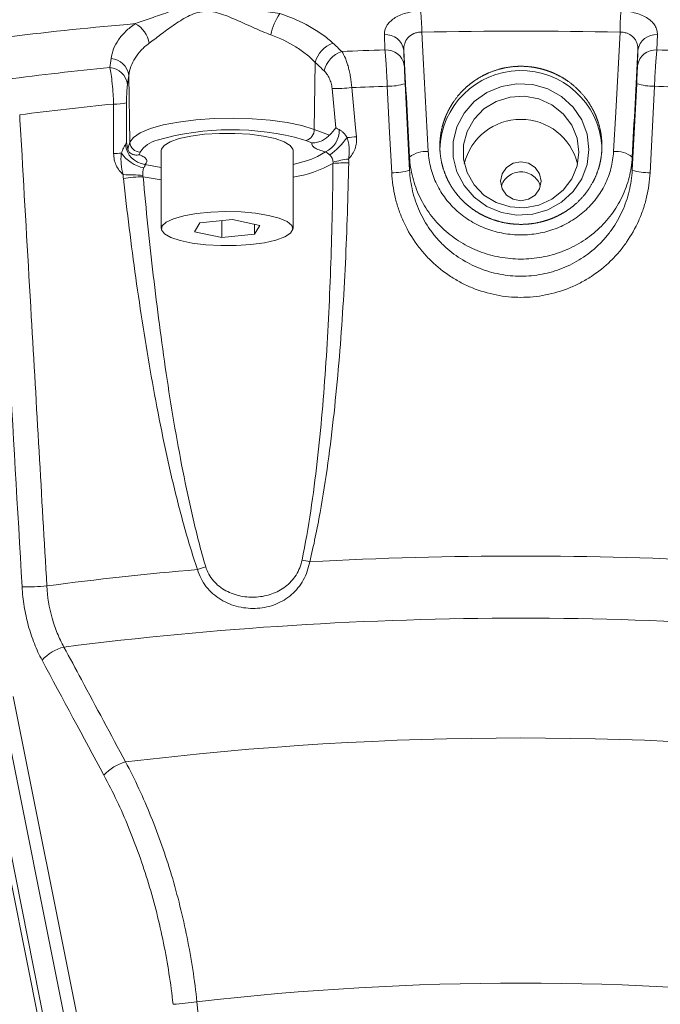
# Model space of a CAD drawing. Header units: millimetres. Extents: x 59 to 301, y -185 to 555.
# Tile 3 of 10: x 131 to 194, y -14 to 84. Entities that reach past the tile are written whole.
import ezdxf

# ---------------------------------------------------------------- set-up
doc = ezdxf.new("R2010")
doc.units = ezdxf.units.MM

msp = doc.modelspace()

# ---------------------------------------------------------------- linework, layer by layer
at = {"color": 7, "linetype": 'Continuous', "lineweight": 15}
for p, q in [((166.945, 80.535), (166.896, 82.049)), ((193.838, 82.049), (193.789, 80.535)), ((168.814, 80.511), (168.861, 78.997)), ((191.873, 78.997), (191.92, 80.511)), ((160.071, 79.292), (159.973, 72.688)), ((141.67, 78.016), (141.789, 71.427)), ((168.941, 77.202), (169.382, 68.667)), ((191.352, 68.667), (191.794, 77.202)), ((162.113, 72.853), (161.734, 76.711)), ((141.448, 75.305), (141.449, 71.42)), ((159.973, 72.688), (161.471, 72.134)), ((141.561, 70.753), (141.789, 71.427)), ((159.743, 71.373), (159.154, 71.59)), ((142.785, 70.455), (142.695, 70.19)), ((144.879, 70.626), (144.879, 62.899)), ((157.879, 62.899), (157.879, 70.626)), ((169.382, 68.667), (169.382, 69.95)), ((191.352, 68.667), (191.352, 69.95)), ((148.685, 63.462), (148.147, 62.577)), ((151.917, 63.785), (148.685, 63.462)), ((150.842, 63.678), (150.842, 62.013)), ((154.612, 63.221), (151.917, 63.785)), ((154.074, 63.334), (154.074, 62.336)), ((154.074, 62.336), (154.612, 63.221)), ((148.147, 62.577), (150.842, 62.013)), ((150.842, 62.013), (154.074, 62.336)), ((130.269, 16.727), (156.014, -111.986)), ((126.505, 16.133), (152.25, -112.58)), ((127.025, 16.158), (152.77, -112.555)), ((154.781, -112.254), (129.036, 16.458))]:
    msp.add_line(p, q, dxfattribs=at)
at = {"color": 8, "linetype": 'Continuous', "lineweight": 15}
for p, q in [((159.154, 71.59), (158.912, 71.675)), ((144.879, 67.717), (143.087, 68.024))]:
    msp.add_line(p, q, dxfattribs=at)
at = {"color": 7, "linetype": 'Continuous', "lineweight": 15, "flags": 128}
for points in [[(170.58, 82.284), (170.72, 79.709), (171.224, 70.499)], [(189.51, 70.499), (189.723, 74.387), (190.155, 82.284)], [(163.669, 76.823), (164.054, 72.859), (164.14, 71.972)], [(167.615, 68.413), (167.411, 72.394), (167.178, 76.947)], [(187.087, 70.718), (186.906, 69.221), (186.372, 67.804), (185.515, 66.545), (184.38, 65.511), (183.029, 64.757), (181.534, 64.325), (179.976, 64.238), (178.44, 64.499), (177.007, 65.096), (175.756, 65.996), (174.753, 67.151), (174.052, 68.498), (173.693, 69.964), (173.693, 71.471), (174.052, 72.938), (174.753, 74.285), (175.756, 75.439), (177.007, 76.339), (178.44, 76.936), (179.976, 77.198), (181.534, 77.11), (183.029, 76.678), (184.38, 75.924), (185.515, 74.89), (186.372, 73.631), (186.906, 72.215), (187.087, 70.718)], [(193.557, 76.947), (193.353, 72.966), (193.119, 68.413)], [(186.087, 70.459), (185.908, 69.085), (185.38, 67.797), (184.537, 66.677), (183.432, 65.794), (182.135, 65.204), (180.726, 64.945), (179.295, 65.032), (177.932, 65.46), (176.721, 66.202), (175.74, 67.211), (175.049, 68.425), (174.692, 69.766), (174.692, 71.151), (175.049, 72.493), (175.74, 73.706), (176.721, 74.716), (177.932, 75.458), (179.295, 75.886), (180.726, 75.973), (182.135, 75.714), (183.432, 75.124), (184.537, 74.241), (185.38, 73.121), (185.908, 71.833), (186.087, 70.459)], [(140.177, 70.311), (140.172, 74.302), (140.171, 75.194)], [(141.789, 71.427), (142.128, 71.905), (142.806, 72.359), (143.8, 72.772), (145.075, 73.13), (146.585, 73.419), (148.279, 73.631), (150.095, 73.757), (151.969, 73.793), (153.837, 73.737), (155.632, 73.592), (157.291, 73.363), (158.755, 73.058), (159.973, 72.688)], [(157.879, 70.626), (157.868, 70.724), (157.606, 71.109), (157.009, 71.468), (156.107, 71.781), (154.951, 72.032), (153.603, 72.207), (152.134, 72.297), (150.625, 72.297), (149.156, 72.207), (147.808, 72.032), (146.652, 71.781), (145.75, 71.468), (145.153, 71.109), (144.89, 70.724), (144.879, 70.626)], [(143.255, 69.24), (144.85, 68.934), (144.879, 68.93)], [(157.879, 69.224), (159.199, 69.579), (159.71, 69.756)], [(182.367, 67.574), (182.215, 66.834), (181.781, 66.208), (181.133, 65.789), (180.367, 65.642), (179.602, 65.789), (178.953, 66.208), (178.519, 66.834), (178.367, 67.574), (178.519, 68.313), (178.953, 68.94), (179.602, 69.358), (180.367, 69.505), (181.133, 69.358), (181.781, 68.94), (182.215, 68.313), (182.367, 67.574)], [(153.716, 61.329), (155.052, 61.511), (156.19, 61.768), (157.068, 62.085), (157.64, 62.447), (157.874, 62.833), (157.759, 63.222), (157.299, 63.594), (156.52, 63.929), (155.464, 64.208), (154.188, 64.416), (152.76, 64.543), (151.258, 64.581), (149.763, 64.529), (148.354, 64.388), (147.109, 64.167), (146.094, 63.878), (145.364, 63.536), (144.958, 63.16), (144.899, 62.77), (145.188, 62.387), (145.812, 62.031), (146.736, 61.722), (147.91, 61.477), (149.271, 61.308), (150.745, 61.225), (152.254, 61.232), (153.716, 61.329)], [(148.4, -13.407), (148.829, -17.383), (150.549, -33.286), (157.428, -96.899), (158.945, -110.923)]]:
    msp.add_lwpolyline(points, dxfattribs=at)
at = {"color": 8, "linetype": 'Continuous', "lineweight": 15, "flags": 128}
msp.add_lwpolyline([(159.71, 69.756), (160.303, 70.006), (161.094, 70.477)], dxfattribs=at)
at = {"color": 7, "linetype": 'Continuous', "lineweight": 15}
for centre, radius, start, end in [((160.627, 81.12), 5.031, 143.48667, 169.60428), ((152.454, 82.383), 18.126, 359.68742, 6.29725), ((208.28, 82.383), 18.126, 173.70275, 180.31258), ((171.965, -265.069), 349.453, 94.867, 98.97057), ((141.038, 80.763), 2.684, 9.27683, 61.5761), ((167.007, 80.222), 1.83, 9.06839, 93.45356), ((180.367, -372.491), 454.88, 88.76707, 91.23293), ((193.728, 80.222), 1.83, 86.54644, 170.93161), ((162.73, 78.604), 2.747, 109.35966, 165.49878), ((139.763, 77.759), 1.925, 7.68003, 85.32243), ((163.602, 77.793), 2.746, 109.4437, 165.53718), ((180.094, -344.881), 425.62, 91.77037, 92.34379), ((167.054, 78.709), 1.83, 9.06185, 93.41619), ((193.68, 78.709), 1.83, 86.58381, 170.93815), ((180.64, -344.881), 425.62, 87.65621, 88.22963), ((173.422, -260.45), 340.907, 95.66033, 97.3867), ((139.638, 76.877), 1.924, 7.65, 85.21926), ((180.372, 70.5), 8.007, 3.97964, 178.43928), ((161.823, 91.929), 15.218, 269.66325, 276.96571), ((180.113, -339.208), 416.356, 91.78036, 92.26356), ((167.294, 82.377), 5.431, 268.77497, 287.64921), ((193.44, 82.377), 5.431, 252.35079, 271.22503), ((180.621, -339.208), 416.356, 87.73644, 88.21964), ((173.491, -255.589), 332.457, 95.75202, 97.35988), ((140.34, 80.66), 5.469, 268.2225, 281.68519), ((180.367, 67.925), 5.757, 13.75441, 166.24559), ((151.783, 46.251), 26.405, 74.33603, 106.05582), ((158.857, 72.666), 1.116, 285.43574, 1.09868), ((160.077, 72.602), 2.355, 295.57216, 1.76281), ((161.765, 93.292), 21.452, 273.86533, 276.35528), ((143.472, 71.349), 2.12, 183.69309, 264.13883), ((142.797, 71.464), 1.009, 182.10267, 269.31946), ((157.251, 76.082), 7.287, 305.73788, 324.8775), ((139.806, 87.068), 16.762, 271.26713, 273.90369), ((143.88, 72.408), 3.585, 215.12714, 258.51688), ((170.947, 68.067), 2.448, 83.49244, 129.72958), ((189.788, 68.067), 2.448, 50.27042, 96.50756), ((163.067, 57.814), 11.576, 88.4769, 96.17836), ((164.456, 60.367), 9.462, 96.68929, 106.14727), ((140.961, 36.13), 32.093, 86.25162, 89.71782), ((143.633, 51.422), 16.611, 91.88429, 98.65038), ((167.732, 73.865), 5.453, 268.77397, 287.61758), ((193.003, 73.865), 5.453, 252.38242, 271.22603), ((145.71, -28.557), 60.187, 76.72547, 77.4656), ((180.367, -359.267), 389.847, 86.93605, 93.06395), ((174.91, -283.823), 314.193, 94.83044, 97.55828), ((152.735, 18.315), 11.747, 107.21267, 111.37696), ((131.618, 46.651), 19.112, 268.55334, 275.90035), ((180.367, -334.619), 359.071, 82.78525, 97.21475), ((136.307, 17.459), 4.277, 104.00861, 138.37061), ((180.367, -310.076), 322.709, 83.05618, 96.94382), ((142.408, 6.129), 4.269, 104.30589, 138.46342), ((180.367, -288.731), 277.173, 83.37707, 96.62293), ((139.95, 57.328), 71.238, 274.90157, 276.81197)]:
    msp.add_arc(centre, radius, start, end, dxfattribs=at)
at = {"color": 8, "linetype": 'Continuous', "lineweight": 15}
for centre, radius, start, end in [((145.109, 68.904), 2.794, 102.99414, 146.27251), ((156.101, 79.618), 11.778, 278.68637, 299.05942)]:
    msp.add_arc(centre, radius, start, end, dxfattribs=at)
at = {"color": 7, "linetype": 'Continuous', "lineweight": 15}
for centre, major_axis, start_param, end_param in [((47.092, 2294.066), (-197.006, 3631.412), 4.053182, 4.056856), ((313.642, 2294.066), (197.006, 3631.412), 2.22633, 2.230003)]:
    msp.add_ellipse(centre, major_axis=major_axis, ratio=0.000566, start_param=start_param, end_param=end_param, dxfattribs=at)
for points, knots in [([(142.316, 83.124), (142.82, 83.297), (143.341, 83.484), (144.414, 83.865), (144.967, 84.06), (146.097, 84.431), (146.673, 84.609), (147.559, 84.829), (147.857, 84.894), (148.464, 84.998), (148.772, 85.037), (149.696, 85.102), (150.321, 85.075), (151.565, 84.95), (152.188, 84.856), (153.44, 84.649), (154.066, 84.537), (155.322, 84.316), (155.953, 84.208), (156.584, 84.114)], [0, 0, 0, 0, 0.125, 0.125, 0.25, 0.25, 0.375, 0.375, 0.4375, 0.4375, 0.5, 0.5, 0.625, 0.625, 0.75, 0.75, 0.875, 0.875, 1, 1, 1, 1]), ([(155.679, 82.028), (155.145, 82.223), (154.606, 82.453), (153.535, 82.928), (152.999, 83.176), (151.913, 83.658), (151.372, 83.89), (150.541, 84.16), (150.259, 84.237), (149.683, 84.334), (149.396, 84.352), (148.824, 84.31), (148.535, 84.247), (147.993, 84.069), (147.735, 83.955), (146.986, 83.574), (146.519, 83.273), (145.624, 82.655), (145.202, 82.34), (144.409, 81.74), (144.036, 81.452), (143.687, 81.196)], [0, 0, 0, 0, 0.125, 0.125, 0.25, 0.25, 0.375, 0.375, 0.4375, 0.4375, 0.5, 0.5, 0.5625, 0.5625, 0.625, 0.625, 0.75, 0.75, 0.875, 0.875, 1, 1, 1, 1]), ([(156.584, 84.114), (157.66, 83.763), (158.636, 83.34), (159.96, 82.601), (160.378, 82.337), (161.146, 81.785), (161.498, 81.497), (161.82, 81.196)], [0, 0, 0, 0, 0.5, 0.5, 0.75, 0.75, 1, 1, 1, 1]), ([(166.896, 82.049), (166.887, 82.343), (166.96, 82.628), (167.282, 83.175), (167.523, 83.423), (168.008, 83.75), (168.186, 83.848), (168.575, 84.022), (168.788, 84.099), (169.238, 84.225), (169.473, 84.274), (169.96, 84.344), (170.214, 84.365), (170.47, 84.371)], [0, 0, 0, 0, 0.25, 0.25, 0.5, 0.5, 0.625, 0.625, 0.75, 0.75, 0.875, 0.875, 1, 1, 1, 1]), ([(190.264, 84.371), (190.52, 84.365), (190.769, 84.345), (191.255, 84.276), (191.494, 84.226), (191.943, 84.1), (192.152, 84.025), (192.544, 83.85), (192.725, 83.75), (193.206, 83.428), (193.452, 83.173), (193.691, 82.768), (193.751, 82.628), (193.826, 82.341), (193.843, 82.196), (193.838, 82.049)], [0, 0, 0, 0, 0.125, 0.125, 0.25, 0.25, 0.375, 0.375, 0.5, 0.5, 0.75, 0.75, 0.875, 0.875, 1, 1, 1, 1]), ([(139.92, 79.677), (140.009, 80.33), (140.253, 80.946), (140.854, 81.819), (141.095, 82.102), (141.65, 82.635), (141.964, 82.887), (142.316, 83.124)], [0, 0, 0, 0, 0.5, 0.5, 0.75, 0.75, 1, 1, 1, 1]), ([(160.071, 79.292), (159.803, 79.572), (159.509, 79.841), (158.867, 80.355), (158.517, 80.603), (157.407, 81.296), (156.587, 81.695), (155.679, 82.028)], [0, 0, 0, 0, 0.25, 0.25, 0.5, 0.5, 1, 1, 1, 1]), ([(170.58, 82.284), (170.44, 82.288), (170.302, 82.277), (170.04, 82.228), (169.915, 82.19), (169.56, 82.037), (169.369, 81.893), (169.068, 81.548), (168.964, 81.354), (168.831, 80.941), (168.805, 80.729), (168.814, 80.511)], [0, 0, 0, 0, 0.125, 0.125, 0.25, 0.25, 0.5, 0.5, 0.75, 0.75, 1, 1, 1, 1]), ([(191.92, 80.511), (191.929, 80.729), (191.902, 80.945), (191.804, 81.252), (191.761, 81.352), (191.654, 81.544), (191.589, 81.636), (191.365, 81.892), (191.169, 82.04), (190.82, 82.189), (190.693, 82.228), (190.431, 82.277), (190.294, 82.288), (190.155, 82.284)], [0, 0, 0, 0, 0.25, 0.25, 0.375, 0.375, 0.5, 0.5, 0.75, 0.75, 0.875, 0.875, 1, 1, 1, 1]), ([(143.687, 81.196), (143.39, 80.978), (143.125, 80.745), (142.658, 80.254), (142.455, 79.993), (141.95, 79.187), (141.746, 78.618), (141.67, 78.016)], [0, 0, 0, 0, 0.25, 0.25, 0.5, 0.5, 1, 1, 1, 1]), ([(162.688, 80.382), (162.815, 80.189), (162.934, 79.962), (163.098, 79.575), (163.15, 79.437), (163.249, 79.149), (163.295, 79), (163.38, 78.692), (163.42, 78.533), (163.491, 78.205), (163.524, 78.034), (163.608, 77.522), (163.647, 77.175), (163.669, 76.823)], [0, 0, 0, 0, 0.25, 0.25, 0.375, 0.375, 0.5, 0.5, 0.625, 0.625, 0.75, 0.75, 1, 1, 1, 1]), ([(167.178, 76.947), (167.165, 77.296), (167.15, 77.64), (167.125, 78.151), (167.115, 78.321), (167.097, 78.651), (167.087, 78.812), (167.056, 79.279), (167.034, 79.576), (166.99, 80.103), (166.968, 80.335), (166.945, 80.535)], [0, 0, 0, 0, 0.25, 0.25, 0.375, 0.375, 0.5, 0.5, 0.75, 0.75, 1, 1, 1, 1]), ([(193.789, 80.535), (193.767, 80.335), (193.744, 80.102), (193.711, 79.706), (193.7, 79.564), (193.678, 79.272), (193.668, 79.121), (193.637, 78.654), (193.618, 78.318), (193.584, 77.639), (193.569, 77.296), (193.557, 76.947)], [0, 0, 0, 0, 0.25, 0.25, 0.375, 0.375, 0.5, 0.5, 0.75, 0.75, 1, 1, 1, 1]), ([(140.171, 75.194), (140.159, 75.546), (140.141, 75.893), (140.106, 76.408), (140.093, 76.579), (140.065, 76.91), (140.05, 77.071), (140.001, 77.54), (139.963, 77.836), (139.885, 78.361), (139.842, 78.596), (139.798, 78.795)], [0, 0, 0, 0, 0.25, 0.25, 0.375, 0.375, 0.5, 0.5, 0.75, 0.75, 1, 1, 1, 1]), ([(168.861, 78.997), (168.864, 78.897), (168.868, 78.781), (168.879, 78.517), (168.885, 78.369), (168.899, 78.057), (168.907, 77.889), (168.923, 77.548), (168.932, 77.376), (168.941, 77.202)], [0, 0, 0, 0, 0.25, 0.25, 0.5, 0.5, 0.75, 0.75, 1, 1, 1, 1]), ([(174.121, 75.977), (174.836, 76.743), (175.225, 77.087), (175.856, 77.543), (176.074, 77.685), (176.526, 77.949), (176.761, 78.071), (177.474, 78.399), (177.966, 78.57), (178.982, 78.816), (179.51, 78.89), (180.553, 78.933), (181.074, 78.905), (181.854, 78.784), (182.114, 78.731), (182.621, 78.601), (183.119, 78.447), (183.6, 78.246), (184.071, 78.022), (184.304, 77.897), (184.978, 77.49), (185.394, 77.18), (186.162, 76.483), (186.516, 76.092), (187.133, 75.261), (187.398, 74.821), (187.73, 74.121), (187.829, 73.88), (188.003, 73.394), (188.077, 73.149), (188.263, 72.406), (188.337, 71.901), (188.383, 70.871), (188.353, 70.363), (188.234, 69.611), (188.182, 69.362), (188.051, 68.869), (187.973, 68.623), (187.703, 67.906), (187.477, 67.452), (186.935, 66.588), (186.614, 66.177), (185.908, 65.436), (185.52, 65.101), (184.883, 64.653), (184.662, 64.513), (184.211, 64.257), (183.749, 64.024), (183.265, 63.835), (182.771, 63.669), (182.518, 63.597), (181.75, 63.417), (181.233, 63.348), (180.451, 63.315), (180.189, 63.317), (179.662, 63.345), (179.399, 63.371), (178.624, 63.486), (178.119, 63.611), (177.38, 63.869), (177.135, 63.968), (176.662, 64.186), (176.432, 64.306), (175.763, 64.696), (175.346, 64.997), (174.567, 65.685), (174.219, 66.061), (173.757, 66.67), (173.613, 66.881), (173.346, 67.317), (173.222, 67.545), (172.89, 68.236), (172.718, 68.713), (172.471, 69.699), (172.396, 70.212), (172.352, 71.228), (172.381, 71.736), (172.502, 72.498), (172.555, 72.752), (172.686, 73.248), (172.763, 73.492), (173.031, 74.212), (173.258, 74.677), (173.806, 75.563), (174.121, 75.977), (174.836, 76.743)], [-0.03125, -0.03125, 0, 0, 0.03125, 0.03125, 0.046875, 0.046875, 0.0625, 0.0625, 0.09375, 0.09375, 0.125, 0.125, 0.15625, 0.15625, 0.171875, 0.171875, 0.1875, 0.203125, 0.203125, 0.21875, 0.21875, 0.25, 0.25, 0.28125, 0.28125, 0.3125, 0.3125, 0.328125, 0.328125, 0.34375, 0.34375, 0.375, 0.375, 0.40625, 0.40625, 0.421875, 0.421875, 0.4375, 0.4375, 0.46875, 0.46875, 0.5, 0.5, 0.53125, 0.53125, 0.546875, 0.546875, 0.5625, 0.578125, 0.578125, 0.59375, 0.59375, 0.625, 0.625, 0.640625, 0.640625, 0.65625, 0.65625, 0.6875, 0.6875, 0.703125, 0.703125, 0.71875, 0.71875, 0.75, 0.75, 0.78125, 0.78125, 0.796875, 0.796875, 0.8125, 0.8125, 0.84375, 0.84375, 0.875, 0.875, 0.90625, 0.90625, 0.921875, 0.921875, 0.9375, 0.9375, 0.96875, 0.96875, 1, 1, 1.03125, 1.03125]), ([(191.794, 77.202), (191.803, 77.376), (191.811, 77.548), (191.828, 77.887), (191.836, 78.056), (191.849, 78.368), (191.856, 78.516), (191.866, 78.78), (191.87, 78.897), (191.873, 78.997)], [0, 0, 0, 0, 0.25, 0.25, 0.5, 0.5, 0.75, 0.75, 1, 1, 1, 1]), ([(161.734, 76.711), (161.716, 76.893), (161.683, 77.07), (161.59, 77.417), (161.529, 77.583), (161.39, 77.888), (161.309, 78.03), (161.135, 78.279), (161.042, 78.387), (160.943, 78.479)], [0, 0, 0, 0, 0.25, 0.25, 0.5, 0.5, 0.75, 0.75, 1, 1, 1, 1]), ([(141.545, 77.134), (141.531, 77.034), (141.518, 76.917), (141.494, 76.655), (141.484, 76.507), (141.467, 76.19), (141.46, 76.02), (141.451, 75.666), (141.448, 75.487), (141.448, 75.305)], [0, 0, 0, 0, 0.25, 0.25, 0.5, 0.5, 0.75, 0.75, 1, 1, 1, 1]), ([(130.903, 74.129), (130.979, 72.802), (131.055, 71.476), (131.132, 70.15), (131.437, 64.845), (131.742, 59.54), (132.048, 54.234), (132.559, 45.37), (133.071, 36.505), (133.583, 27.64)], [0, 0, 0, 0, 0.004, 0.004, 0.004, 0.02, 0.02, 0.02, 0.04673558, 0.04673558, 0.04673558, 0.04673558]), ([(161.471, 72.134), (161.385, 72.054), (161.29, 71.957), (161.058, 71.766), (160.923, 71.673), (160.623, 71.52), (160.455, 71.458), (160.195, 71.4), (160.107, 71.386), (159.926, 71.37), (159.833, 71.368), (159.743, 71.373)], [0, 0, 0, 0, 0.25, 0.25, 0.5, 0.5, 0.75, 0.75, 0.875, 0.875, 1, 1, 1, 1]), ([(162.431, 72.674), (162.504, 72.64), (162.576, 72.595), (162.72, 72.486), (162.791, 72.422), (162.99, 72.214), (163.107, 72.058), (163.211, 71.889)], [0, 0, 0, 0, 0.25, 0.25, 0.5, 0.5, 1, 1, 1, 1]), ([(164.14, 71.972), (164.16, 71.77), (164.157, 71.57), (164.11, 71.17), (164.063, 70.97), (163.928, 70.591), (163.84, 70.41), (163.622, 70.065), (163.496, 69.908), (163.354, 69.765)], [0, 0, 0, 0, 0.25, 0.25, 0.5, 0.5, 0.75, 0.75, 1, 1, 1, 1]), ([(140.948, 70.345), (141.01, 70.525), (141.078, 70.694), (141.222, 70.999), (141.297, 71.13), (141.356, 71.213)], [0, 0, 0, 0, 0.5, 0.5, 1, 1, 1, 1]), ([(161.094, 70.477), (160.853, 70.533), (160.643, 70.596), (160.279, 70.732), (160.126, 70.806), (159.893, 70.96), (159.811, 71.041), (159.72, 71.206), (159.712, 71.289), (159.743, 71.373)], [0, 0, 0, 0, 0.25, 0.25, 0.5, 0.5, 0.75, 0.75, 1, 1, 1, 1]), ([(163.211, 71.889), (163.274, 71.719), (163.319, 71.545), (163.385, 71.194), (163.407, 71.017), (163.432, 70.659), (163.434, 70.478), (163.415, 70.12), (163.393, 69.942), (163.354, 69.765)], [0, 0, 0, 0, 0.25, 0.25, 0.5, 0.5, 0.75, 0.75, 1, 1, 1, 1]), ([(141.119, 68.223), (140.972, 68.347), (140.84, 68.485), (140.607, 68.793), (140.504, 68.965), (140.342, 69.324), (140.281, 69.512), (140.198, 69.905), (140.177, 70.107), (140.177, 70.311)], [0, 0, 0, 0, 0.25, 0.25, 0.5, 0.5, 0.75, 0.75, 1, 1, 1, 1]), ([(141.119, 68.223), (141.014, 68.564), (140.953, 68.916), (140.904, 69.455), (140.895, 69.634), (140.901, 69.991), (140.916, 70.169), (140.948, 70.345)], [0, 0, 0, 0, 0.5, 0.5, 0.75, 0.75, 1, 1, 1, 1]), ([(141.561, 70.753), (141.576, 70.68), (141.61, 70.592), (141.732, 70.426), (141.817, 70.348), (142.025, 70.23), (142.149, 70.188), (142.346, 70.162), (142.414, 70.159), (142.553, 70.165), (142.625, 70.175), (142.695, 70.19)], [0, 0, 0, 0, 0.25, 0.25, 0.5, 0.5, 0.75, 0.75, 0.875, 0.875, 1, 1, 1, 1]), ([(142.024, 70.236), (142.06, 70.221), (142.111, 70.2), (142.093, 70.211), (142.088, 70.214)], [0, 0, 0, 0, 0.720301, 1, 1, 1, 1]), ([(142.695, 70.19), (142.883, 70.122), (143.037, 70.049), (143.278, 69.894), (143.362, 69.814), (143.457, 69.651), (143.469, 69.566), (143.417, 69.401), (143.355, 69.32), (143.255, 69.24)], [0, 0, 0, 0, 0.25, 0.25, 0.5, 0.5, 0.75, 0.75, 1, 1, 1, 1]), ([(161.507, 70.167), (161.464, 70.207), (161.42, 70.242), (161.335, 70.307), (161.294, 70.336), (161.186, 70.412), (161.133, 70.447), (161.094, 70.477)], [0, 0, 0, 0, 0.25, 0.25, 0.5, 0.5, 1, 1, 1, 1]), ([(161.825, 69.456), (161.817, 69.592), (161.783, 69.724), (161.703, 69.907), (161.672, 69.964), (161.598, 70.072), (161.556, 70.122), (161.507, 70.167)], [0, 0, 0, 0, 0.5, 0.5, 0.75, 0.75, 1, 1, 1, 1]), ([(171.224, 70.499), (171.255, 69.935), (171.342, 69.385), (171.552, 68.578), (171.635, 68.313), (171.83, 67.788), (171.941, 67.528), (172.311, 66.773), (172.604, 66.299), (173.282, 65.41), (173.672, 64.991), (174.514, 64.243), (174.969, 63.91), (175.7, 63.472), (175.954, 63.336), (176.47, 63.089), (176.732, 62.978), (177.533, 62.68), (178.083, 62.53), (178.935, 62.377), (179.223, 62.339), (179.795, 62.288), (180.367, 62.263), (180.939, 62.288), (181.511, 62.339), (181.798, 62.377), (182.651, 62.53), (183.201, 62.68), (184.001, 62.977), (184.264, 63.089), (184.779, 63.336), (185.033, 63.472), (185.765, 63.909), (186.22, 64.242), (187.062, 64.99), (187.452, 65.409), (188.13, 66.299), (188.423, 66.772), (188.793, 67.527), (188.905, 67.787), (189.099, 68.312), (189.183, 68.578), (189.393, 69.385), (189.48, 69.935), (189.51, 70.499)], [0, 0, 0, 0, 0.0625, 0.0625, 0.09375, 0.09375, 0.125, 0.125, 0.1875, 0.1875, 0.25, 0.25, 0.3125, 0.3125, 0.34375, 0.34375, 0.375, 0.375, 0.4375, 0.4375, 0.46875, 0.46875, 0.5, 0.53125, 0.53125, 0.5625, 0.5625, 0.625, 0.625, 0.65625, 0.65625, 0.6875, 0.6875, 0.75, 0.75, 0.8125, 0.8125, 0.875, 0.875, 0.90625, 0.90625, 0.9375, 0.9375, 1, 1, 1, 1]), ([(143.255, 69.24), (143.279, 69.209), (143.288, 69.17), (143.257, 69.057), (143.216, 68.984), (143.166, 68.895)], [0, 0, 0, 0, 0.5, 0.5, 1, 1, 1, 1]), ([(158.772, 30.196), (159.108, 31.806), (159.384, 33.423), (159.871, 36.665), (160.08, 38.29), (160.634, 43.175), (160.91, 46.443), (161.344, 52.975), (161.501, 56.243), (161.726, 62.781), (161.793, 66.052), (161.821, 69.323)], [0, 0, 0, 0, 0.125, 0.125, 0.25, 0.25, 0.5, 0.5, 0.75, 0.75, 1, 1, 1, 1]), ([(163.375, 69.386), (163.312, 66.087), (163.205, 62.79), (162.888, 56.201), (162.677, 52.909), (162.259, 47.977), (162.102, 46.333), (161.747, 43.048), (161.547, 41.407), (161.095, 38.135), (160.841, 36.503), (160.256, 33.251), (159.926, 31.632), (159.53, 30.022)], [0, 0, 0, 0, 0.25, 0.25, 0.5, 0.5, 0.625, 0.625, 0.75, 0.75, 0.875, 0.875, 1, 1, 1, 1]), ([(191.352, 69.95), (191.315, 69.268), (191.213, 68.601), (190.964, 67.623), (190.865, 67.3), (190.634, 66.663), (190.502, 66.347), (190.063, 65.428), (189.714, 64.85), (188.906, 63.763), (188.441, 63.249), (187.432, 62.329), (186.887, 61.919), (186.007, 61.378), (185.701, 61.21), (185.08, 60.904), (184.763, 60.766), (183.797, 60.397), (183.132, 60.21), (182.1, 60.02), (181.752, 59.973), (181.059, 59.91), (180.367, 59.879), (179.674, 59.91), (178.981, 59.973), (178.633, 60.02), (177.602, 60.21), (176.936, 60.397), (175.97, 60.766), (175.654, 60.904), (175.031, 61.211), (174.726, 61.379), (173.847, 61.92), (173.302, 62.33), (172.545, 63.02), (172.302, 63.263), (171.842, 63.772), (171.626, 64.035), (171.02, 64.851), (170.671, 65.429), (170.232, 66.348), (170.1, 66.664), (169.87, 67.301), (169.771, 67.623), (169.522, 68.601), (169.419, 69.268), (169.382, 69.95)], [0, 0, 0, 0, 0.0625, 0.0625, 0.09375, 0.09375, 0.125, 0.125, 0.1875, 0.1875, 0.25, 0.25, 0.3125, 0.3125, 0.34375, 0.34375, 0.375, 0.375, 0.4375, 0.4375, 0.46875, 0.46875, 0.5, 0.53125, 0.53125, 0.5625, 0.5625, 0.625, 0.625, 0.65625, 0.65625, 0.6875, 0.6875, 0.75, 0.75, 0.78125, 0.78125, 0.8125, 0.8125, 0.875, 0.875, 0.90625, 0.90625, 0.9375, 0.9375, 1, 1, 1, 1]), ([(143.166, 68.895), (143.138, 68.845), (143.118, 68.79), (143.086, 68.675), (143.075, 68.615), (143.049, 68.425), (143.045, 68.291), (143.059, 68.155)], [0, 0, 0, 0, 0.25, 0.25, 0.5, 0.5, 1, 1, 1, 1]), ([(143.087, 68.024), (143.381, 64.773), (143.713, 61.528), (144.465, 55.052), (144.885, 51.823), (145.841, 45.392), (146.375, 42.188), (147.314, 37.413), (147.651, 35.826), (148.392, 32.668), (148.796, 31.096), (149.259, 29.536)], [0, 0, 0, 0, 0.25, 0.25, 0.5, 0.5, 0.75, 0.75, 0.875, 0.875, 1, 1, 1, 1]), ([(193.119, 68.413), (193.077, 67.59), (192.962, 66.785), (192.681, 65.603), (192.569, 65.213), (192.309, 64.442), (192.159, 64.058), (191.66, 62.938), (191.262, 62.233), (190.568, 61.235), (190.321, 60.912), (189.792, 60.288), (189.511, 59.988), (188.637, 59.138), (188.004, 58.631), (186.981, 57.962), (186.626, 57.753), (185.899, 57.373), (185.529, 57.202), (184.398, 56.743), (183.618, 56.51), (182.407, 56.273), (181.997, 56.213), (181.182, 56.135), (180.367, 56.096), (179.553, 56.135), (178.739, 56.213), (178.329, 56.273), (177.117, 56.509), (176.337, 56.742), (175.206, 57.201), (174.836, 57.373), (174.109, 57.753), (173.754, 57.962), (172.731, 58.631), (172.098, 59.137), (171.224, 59.987), (170.944, 60.287), (170.414, 60.911), (170.167, 61.234), (169.473, 62.232), (169.075, 62.937), (168.576, 64.055), (168.427, 64.439), (168.166, 65.211), (168.054, 65.602), (167.773, 66.785), (167.657, 67.59), (167.615, 68.413)], [0, 0, 0, 0, 0.0625, 0.0625, 0.09375, 0.09375, 0.125, 0.125, 0.1875, 0.1875, 0.21875, 0.21875, 0.25, 0.25, 0.3125, 0.3125, 0.34375, 0.34375, 0.375, 0.375, 0.4375, 0.4375, 0.46875, 0.46875, 0.5, 0.53125, 0.53125, 0.5625, 0.5625, 0.625, 0.625, 0.65625, 0.65625, 0.6875, 0.6875, 0.75, 0.75, 0.78125, 0.78125, 0.8125, 0.8125, 0.875, 0.875, 0.90625, 0.90625, 0.9375, 0.9375, 1, 1, 1, 1]), ([(169.382, 68.667), (169.418, 67.962), (169.519, 67.272), (169.763, 66.258), (169.86, 65.924), (170.087, 65.263), (170.217, 64.934), (170.65, 63.978), (170.995, 63.376), (171.597, 62.526), (171.812, 62.252), (172.271, 61.721), (172.514, 61.467), (173.27, 60.747), (173.815, 60.318), (174.697, 59.754), (175.003, 59.578), (175.628, 59.258), (175.946, 59.114), (176.917, 58.729), (177.586, 58.534), (178.624, 58.336), (178.974, 58.286), (179.671, 58.221), (180.367, 58.188), (181.065, 58.221), (181.762, 58.286), (182.112, 58.336), (183.149, 58.534), (183.818, 58.729), (184.789, 59.115), (185.107, 59.259), (185.732, 59.579), (186.038, 59.754), (186.919, 60.319), (187.465, 60.747), (188.222, 61.468), (188.464, 61.722), (188.923, 62.253), (189.138, 62.527), (189.74, 63.377), (190.085, 63.979), (190.519, 64.937), (190.649, 65.265), (190.875, 65.925), (190.972, 66.259), (191.216, 67.272), (191.316, 67.962), (191.352, 68.667)], [0, 0, 0, 0, 0.0625, 0.0625, 0.09375, 0.09375, 0.125, 0.125, 0.1875, 0.1875, 0.21875, 0.21875, 0.25, 0.25, 0.3125, 0.3125, 0.34375, 0.34375, 0.375, 0.375, 0.4375, 0.4375, 0.46875, 0.46875, 0.5, 0.53125, 0.53125, 0.5625, 0.5625, 0.625, 0.625, 0.65625, 0.65625, 0.6875, 0.6875, 0.75, 0.75, 0.78125, 0.78125, 0.8125, 0.8125, 0.875, 0.875, 0.90625, 0.90625, 0.9375, 0.9375, 1, 1, 1, 1]), ([(178.465, 67.041), (178.483, 67.133), (178.546, 67.441), (178.879, 67.888), (179.412, 68.302), (180.065, 68.512), (180.747, 68.498), (181.391, 68.265), (181.902, 67.832), (182.206, 67.41), (182.254, 67.138), (182.264, 67.084)], [0, 0, 0, 0, 0.055056, 0.185712, 0.316312, 0.446665, 0.576723, 0.706655, 0.836728, 0.967098, 1, 1, 1, 1]), ([(148.453, 29.254), (147.918, 30.805), (147.449, 32.373), (146.585, 35.526), (146.191, 37.112), (145.089, 41.889), (144.457, 45.1), (143.32, 51.553), (142.816, 54.796), (141.905, 61.307), (141.499, 64.572), (141.135, 67.844)], [0, 0, 0, 0, 0.125, 0.125, 0.25, 0.25, 0.5, 0.5, 0.75, 0.75, 1, 1, 1, 1]), ([(149.259, 29.536), (149.334, 29.281), (149.437, 29.037), (149.69, 28.575), (149.844, 28.353), (150.189, 27.949), (150.38, 27.766), (150.796, 27.436), (151.021, 27.288), (151.485, 27.037), (151.726, 26.932), (152.223, 26.757), (152.481, 26.687), (153.252, 26.535), (153.768, 26.505), (154.545, 26.558), (154.802, 26.593), (155.303, 26.695), (155.548, 26.763), (156.026, 26.932), (156.261, 27.034), (156.714, 27.276), (156.928, 27.414), (157.333, 27.725), (157.523, 27.898), (157.878, 28.284), (158.037, 28.492), (158.318, 28.939), (158.441, 29.18), (158.639, 29.675), (158.717, 29.931), (158.772, 30.196)], [0, 0, 0, 0, 0.0625, 0.0625, 0.125, 0.125, 0.1875, 0.1875, 0.25, 0.25, 0.3125, 0.3125, 0.375, 0.375, 0.5, 0.5, 0.5625, 0.5625, 0.625, 0.625, 0.6875, 0.6875, 0.75, 0.75, 0.8125, 0.8125, 0.875, 0.875, 0.9375, 0.9375, 1, 1, 1, 1]), ([(159.53, 30.022), (159.469, 29.704), (159.385, 29.394), (159.17, 28.793), (159.038, 28.498), (158.731, 27.946), (158.557, 27.686), (158.166, 27.199), (157.953, 26.978), (157.496, 26.578), (157.252, 26.4), (156.731, 26.083), (156.456, 25.947), (155.893, 25.723), (155.603, 25.634), (155.003, 25.499), (154.692, 25.454), (154.07, 25.411), (153.759, 25.413), (153.135, 25.462), (152.822, 25.51), (152.2, 25.654), (151.894, 25.751), (151.305, 25.989), (151.022, 26.13), (150.479, 26.462), (150.217, 26.654), (149.737, 27.077), (149.518, 27.308), (149.123, 27.812), (148.948, 28.085), (148.658, 28.651), (148.541, 28.946), (148.453, 29.254)], [0, 0, 0, 0, 0.0625, 0.0625, 0.125, 0.125, 0.1875, 0.1875, 0.25, 0.25, 0.3125, 0.3125, 0.375, 0.375, 0.4375, 0.4375, 0.5, 0.5, 0.5625, 0.5625, 0.625, 0.625, 0.6875, 0.6875, 0.75, 0.75, 0.8125, 0.8125, 0.875, 0.875, 0.9375, 0.9375, 1, 1, 1, 1]), ([(133.111, 20.3), (132.828, 20.825), (132.575, 21.374), (132.123, 22.52), (131.924, 23.118), (131.586, 24.357), (131.45, 24.985), (131.244, 26.254), (131.173, 26.896), (131.136, 27.545)], [0, 0, 0, 0, 0.25, 0.25, 0.5, 0.5, 0.75, 0.75, 1, 1, 1, 1]), ([(133.583, 27.64), (133.64, 26.556), (133.813, 25.498), (134.247, 23.95), (134.418, 23.452), (134.808, 22.5), (135.027, 22.044), (135.272, 21.608)], [0, 0, 0, 0, 0.5, 0.5, 0.75, 0.75, 1, 1, 1, 1]), ([(135.272, 21.608), (135.847, 20.535), (136.422, 19.463), (136.996, 18.39), (138.448, 15.681), (139.9, 12.973), (141.353, 10.266)], [0, 0, 0, 0, 0.004, 0.004, 0.004, 0.0141024, 0.0141024, 0.0141024, 0.0141024]), ([(141.353, 10.266), (142.269, 8.539), (143.103, 6.743), (144.615, 3.018), (145.292, 1.089), (146.188, -1.907), (146.467, -2.926), (146.979, -4.983), (147.212, -6.021), (147.843, -9.162), (148.169, -11.275), (148.4, -13.407)], [0, 0, 0, 0, 0.25, 0.25, 0.5, 0.5, 0.625, 0.625, 0.75, 0.75, 1, 1, 1, 1]), ([(146.037, -13.65), (145.816, -11.608), (145.503, -9.592), (144.897, -6.607), (144.673, -5.619), (144.178, -3.655), (143.907, -2.679), (143.038, 0.188), (142.381, 2.033), (140.912, 5.594), (140.102, 7.31), (139.213, 8.96)], [0, 0, 0, 0, 0.25, 0.25, 0.375, 0.375, 0.5, 0.5, 0.75, 0.75, 1, 1, 1, 1])]:
    msp.add_open_spline(points, degree=3, knots=knots, dxfattribs=at)
for points in [[(161.82, 81.196), (162.109, 80.924), (162.399, 80.653), (162.688, 80.382)], [(139.798, 78.795), (139.839, 79.089), (139.879, 79.383), (139.92, 79.677)], [(160.943, 78.479), (160.652, 78.75), (160.362, 79.021), (160.071, 79.292)], [(141.67, 78.016), (141.628, 77.722), (141.587, 77.427), (141.545, 77.134)], [(131.136, 27.545), (130.248, 43.042), (129.362, 58.539), (128.477, 74.036)], [(161.471, 72.134), (161.697, 72.346), (161.906, 72.599), (162.113, 72.853)], [(162.113, 72.853), (162.206, 72.79), (162.312, 72.73), (162.431, 72.674)], [(141.356, 71.213), (141.404, 71.28), (141.435, 71.35), (141.449, 71.42)], [(141.561, 70.753), (141.522, 70.947), (141.485, 71.183), (141.449, 71.42)], [(161.821, 69.323), (161.826, 69.367), (161.828, 69.411), (161.825, 69.456)], [(163.354, 69.765), (163.371, 69.639), (163.377, 69.513), (163.375, 69.386)], [(141.135, 67.844), (141.121, 67.969), (141.115, 68.096), (141.119, 68.223)], [(143.059, 68.155), (143.063, 68.11), (143.073, 68.066), (143.087, 68.024)], [(139.213, 8.96), (137.177, 12.738), (135.143, 16.518), (133.111, 20.3)]]:
    msp.add_open_spline(points, degree=3, dxfattribs=at)

doc.saveas('drawing.dxf')
